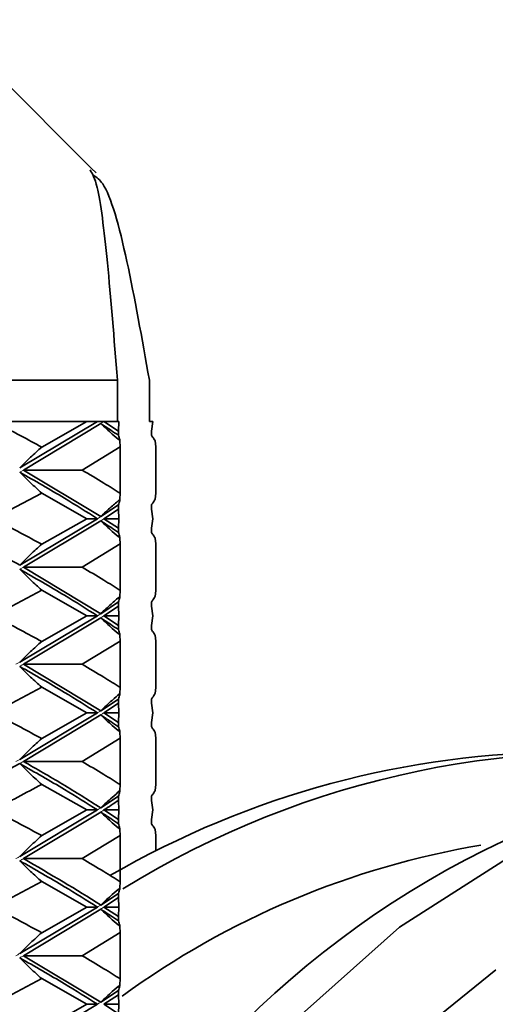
# Model space of a CAD drawing. Header units: millimetres. Extents: x 0 to 1118, y 0 to 864.
# Tile 75 of 200: x 494.3 to 496.59, y 379.91 to 384.67. Entities that reach past the tile are written whole.
import ezdxf

# ---------------------------------------------------------------- set-up
doc = ezdxf.new("R2010")
doc.units = ezdxf.units.MM
doc.layers.add('ALPHAREV', color=7, linetype='Continuous', lineweight=25)
doc.styles.add('SLDTEXTSTYLE0', font='TXT', dxfattribs={"width": 0.605})
doc.dimstyles.new('SLDDIMSTYLE1', dxfattribs={"dimtxt": 3.175, "dimasz": 4.572, "dimexe": 0, "dimexo": 0.0625, "dimgap": 0.79375, "dimtad": 0, "dimtih": 1, "dimtoh": 1, "dimdec": 1, "dimlfac": 3, "dimrnd": 1e-09, "dimzin": 12, "dimdsep": 46, "dimtxsty": 'SLDTEXTSTYLE0', "dimsah": 1, "dimcen": 0.09, "dimadec": 0, "dimazin": 3, "dimtfac": 1, "dimtofl": 0, "dimtmove": 0, "dimatfit": 3, "dimfxl": 1, "dimfrac": 2, "dimtolj": 1, "dimtzin": 12, "dimarcsym": 0})

# ---------------------------------------------------------------- blocks, each defined once
blk = doc.blocks.new('_D')
at = {"layer": 'ALPHAREV'}
for p, q in [((493.6161, 393.4261), (526.19, 393.4261)), ((524.5898, 393.4261), (524.5898, 380.3401)), ((520.5924, 379.6124), (519.5009, 379.6124)), ((519.5009, 379.6124), (519.5009, 374.7397)), ((526.6557, 379.6124), (527.7471, 379.6124)), ((527.7471, 379.6124), (527.7471, 374.7397)), ((519.5009, 374.7397), (520.5924, 374.7397)), ((527.7471, 374.7397), (526.6557, 374.7397)), ((524.5898, 360.9261), (524.5898, 374.0121)), ((493.6161, 360.9261), (526.19, 360.9261))]:
    blk.add_line(p, q, dxfattribs=at)
for points in [[(524.5898, 393.4261), (523.8278, 388.8541), (525.3518, 388.8541)], [(524.5898, 360.9261), (525.3518, 365.4981), (523.8278, 365.4981)]]:
    blk.add_solid(points, dxfattribs=at)
at = {"layer": 'ALPHAREV', "char_height": 3.175, "attachment_point": 1, "style": 'SLDTEXTSTYLE0'}
for s, insert in [('97.5', (509.9208, 378.8325)), ('3.8', (520.5924, 378.8325)), ('MIN.', (530.0292, 378.8325))]:
    blk.add_mtext(s, dxfattribs=dict(at, insert=insert))
blk = doc.blocks.new('_D_1')
at = {"layer": 'ALPHAREV'}
for p, q in [((493.6161, 522.0927), (556.2043, 522.0927)), ((554.6041, 522.0927), (554.6041, 380.3401)), ((555.8167, 379.6124), (554.7253, 379.6124)), ((554.7253, 379.6124), (554.7253, 374.7397)), ((564.3055, 379.6124), (565.3969, 379.6124)), ((565.3969, 379.6124), (565.3969, 374.7397)), ((554.7253, 374.7397), (555.8167, 374.7397)), ((565.3969, 374.7397), (564.3055, 374.7397)), ((554.6041, 232.2594), (554.6041, 374.0121)), ((493.6161, 232.2594), (556.2043, 232.2594))]:
    blk.add_line(p, q, dxfattribs=at)
for points in [[(554.6041, 522.0927), (553.8421, 517.5207), (555.3661, 517.5207)], [(554.6041, 232.2594), (555.3661, 236.8314), (553.8421, 236.8314)]]:
    blk.add_solid(points, dxfattribs=at)
at = {"layer": 'ALPHAREV', "char_height": 3.175, "attachment_point": 1, "style": 'SLDTEXTSTYLE0'}
for s, insert in [('869.5', (542.7199, 378.8325)), ('34.2', (555.8167, 378.8325))]:
    blk.add_mtext(s, dxfattribs=dict(at, insert=insert))

msp = doc.modelspace()

# ---------------------------------------------------------------- linework, layer by layer
at = {"color": 7, "linetype": 'Continuous', "lineweight": 35}
for p, q in [((494.6442, 383.9478), (492.9992, 385.5927)), ((494.6659, 383.9261), (494.6442, 383.9478)), ((494.7689, 382.9261), (491.055, 382.9261)), ((494.7689, 382.9261), (494.7689, 382.7261)), ((494.9234, 382.7261), (494.9234, 382.9261)), ((494.6209, 382.7261), (494.1698, 382.7261)), ((494.6725, 382.7261), (494.2968, 382.502)), ((494.6882, 382.716), (494.3149, 382.4918)), ((494.6209, 382.7261), (494.4031, 382.6025)), ((494.6725, 382.7261), (494.6209, 382.7261)), ((494.7038, 382.7261), (494.6725, 382.7261)), ((494.7038, 382.7261), (494.7737, 382.6801)), ((494.7762, 382.7261), (494.7038, 382.7261)), ((494.7762, 382.7261), (494.7737, 382.6801)), ((494.9397, 382.7261), (494.9234, 382.7261)), ((494.9341, 382.6801), (494.9397, 382.7261)), ((494.7737, 382.6801), (494.7737, 382.6599)), ((494.9341, 382.6599), (494.9341, 382.6801)), ((494.7831, 382.6039), (494.5983, 382.4918)), ((494.7814, 382.6329), (494.7831, 382.6039)), ((494.7831, 382.6039), (494.7831, 382.3796)), ((494.9549, 382.6039), (494.9513, 382.6329)), ((494.9549, 382.3796), (494.9549, 382.6039)), ((494.3149, 382.4918), (494.6882, 382.2672)), ((494.3149, 382.4918), (494.5983, 382.4918)), ((494.4031, 382.381), (494.1698, 382.2571)), ((494.4031, 382.381), (494.6209, 382.2571)), ((494.7831, 382.3796), (494.7814, 382.3506)), ((494.9513, 382.3506), (494.9549, 382.3796)), ((494.7737, 382.3235), (494.6882, 382.2672)), ((494.7737, 382.3033), (494.7038, 382.2571)), ((494.7737, 382.3235), (494.7737, 382.3033)), ((494.7737, 382.3033), (494.7762, 382.2571)), ((494.9341, 382.3033), (494.9341, 382.3235)), ((494.9397, 382.2571), (494.9341, 382.3033)), ((494.6725, 382.2571), (494.2968, 382.0333)), ((494.6209, 382.2571), (494.4031, 382.1336)), ((494.6725, 382.2571), (494.6209, 382.2571)), ((494.7038, 382.2571), (494.7737, 382.2109)), ((494.7038, 382.2571), (494.7762, 382.2571)), ((494.7762, 382.2571), (494.7737, 382.2109)), ((494.9341, 382.2109), (494.9397, 382.2571)), ((494.6882, 382.247), (494.3149, 382.0232)), ((494.7737, 382.2109), (494.7737, 382.1908)), ((494.9341, 382.1908), (494.9341, 382.2109)), ((494.7814, 382.1638), (494.7831, 382.135)), ((494.9549, 382.135), (494.9513, 382.1638)), ((494.7831, 382.135), (494.5983, 382.0232)), ((494.7831, 382.135), (494.7831, 381.9111)), ((494.9549, 381.9111), (494.9549, 382.135)), ((494.3149, 382.0232), (494.6882, 381.7985)), ((494.3149, 382.0232), (494.5983, 382.0232)), ((494.4031, 381.9125), (494.1698, 381.7884)), ((494.4031, 381.9125), (494.6209, 381.7884)), ((494.7831, 381.9111), (494.7814, 381.8821)), ((494.9513, 381.8821), (494.9549, 381.9111)), ((494.7737, 381.855), (494.6882, 381.7985)), ((494.7737, 381.8347), (494.7038, 381.7884)), ((494.7737, 381.855), (494.7737, 381.8347)), ((494.7737, 381.8347), (494.7762, 381.7884)), ((494.9341, 381.8347), (494.9341, 381.855)), ((494.9397, 381.7884), (494.9341, 381.8347)), ((494.6725, 381.7884), (494.2968, 381.5643)), ((494.6209, 381.7884), (494.4031, 381.6645)), ((494.6725, 381.7884), (494.6209, 381.7884)), ((494.7038, 381.7884), (494.7737, 381.7421)), ((494.7038, 381.7884), (494.7762, 381.7884)), ((494.7762, 381.7884), (494.7737, 381.7421)), ((494.9341, 381.7421), (494.9397, 381.7884)), ((494.6882, 381.7783), (494.3149, 381.5543)), ((494.7737, 381.7421), (494.7737, 381.7219)), ((494.9341, 381.7219), (494.9341, 381.7421)), ((494.7814, 381.6948), (494.7831, 381.6659)), ((494.9549, 381.6659), (494.9513, 381.6948)), ((494.7831, 381.6659), (494.5983, 381.5543)), ((494.7831, 381.6659), (494.7831, 381.4425)), ((494.9549, 381.4425), (494.9549, 381.6659)), ((494.3149, 381.5543), (494.6882, 381.33)), ((494.3149, 381.5543), (494.5983, 381.5543)), ((494.4031, 381.4439), (494.1698, 381.3199)), ((494.4031, 381.4439), (494.6209, 381.3199)), ((494.7831, 381.4425), (494.7814, 381.4135)), ((494.9513, 381.4135), (494.9549, 381.4425)), ((494.7737, 381.3865), (494.6882, 381.33)), ((494.7737, 381.3662), (494.7038, 381.3199)), ((494.7737, 381.3865), (494.7737, 381.3662)), ((494.7737, 381.3662), (494.7762, 381.3199)), ((494.9341, 381.3662), (494.9341, 381.3865)), ((494.9397, 381.3199), (494.9341, 381.3662)), ((494.6725, 381.3199), (494.2968, 381.0953)), ((494.6882, 381.3098), (494.3149, 381.0852)), ((494.6209, 381.3199), (494.4031, 381.1958)), ((494.6725, 381.3199), (494.6209, 381.3199)), ((494.7038, 381.3199), (494.7737, 381.2736)), ((494.7038, 381.3199), (494.7762, 381.3199)), ((494.7762, 381.3199), (494.7737, 381.2736)), ((494.9341, 381.2736), (494.9397, 381.3199)), ((494.7737, 381.2736), (494.7737, 381.2533)), ((494.9341, 381.2533), (494.9341, 381.2736)), ((494.7814, 381.2262), (494.7831, 381.1972)), ((494.9549, 381.1972), (494.9513, 381.2262)), ((494.7831, 381.1972), (494.5983, 381.0852)), ((494.7831, 381.1972), (494.7831, 380.9736)), ((494.9549, 380.9736), (494.9549, 381.1972)), ((494.3149, 381.0852), (494.5983, 381.0852)), ((494.4031, 380.975), (494.6209, 380.8513)), ((494.7831, 380.9736), (494.7814, 380.9447)), ((494.9513, 380.9447), (494.9549, 380.9736)), ((494.7737, 380.9177), (494.6882, 380.8615)), ((494.7737, 380.9177), (494.7737, 380.8975)), ((494.7737, 380.8975), (494.7762, 380.8513)), ((494.9341, 380.8975), (494.9341, 380.9177)), ((494.9397, 380.8513), (494.9341, 380.8975)), ((494.6725, 380.8513), (494.2968, 380.6266)), ((494.6882, 380.8412), (494.3149, 380.6165)), ((494.6209, 380.8513), (494.4031, 380.7273)), ((494.6725, 380.8513), (494.6209, 380.8513)), ((494.7038, 380.8513), (494.7737, 380.8051)), ((494.7038, 380.8513), (494.7762, 380.8513)), ((494.7762, 380.8513), (494.7737, 380.8051)), ((494.9341, 380.8051), (494.9397, 380.8513)), ((494.7737, 380.8051), (494.7737, 380.7848)), ((494.9341, 380.7848), (494.9341, 380.8051)), ((494.7814, 380.7577), (494.7831, 380.7287)), ((494.9549, 380.7287), (494.9513, 380.7577)), ((494.7831, 380.7287), (494.5983, 380.6165)), ((494.7831, 380.7287), (494.7831, 380.5045)), ((494.9549, 380.6543), (494.9549, 380.7287)), ((494.3149, 380.6165), (494.5983, 380.6165)), ((494.4031, 380.5059), (494.1698, 380.3825)), ((494.4031, 380.5059), (494.6209, 380.3825)), ((494.7831, 380.5045), (494.7814, 380.4756)), ((494.7737, 380.4486), (494.6882, 380.3925)), ((494.7737, 380.4486), (494.7737, 380.4285)), ((494.7737, 380.4285), (494.7038, 380.3825)), ((494.7737, 380.4285), (494.7762, 380.3825)), ((494.6725, 380.3825), (494.2968, 380.1581)), ((494.6882, 380.3724), (494.3149, 380.148)), ((494.6209, 380.3825), (494.4031, 380.2588)), ((494.6725, 380.3825), (494.6209, 380.3825)), ((494.7038, 380.3825), (494.7737, 380.3364)), ((494.7038, 380.3825), (494.7762, 380.3825)), ((494.7762, 380.3825), (494.7737, 380.3364)), ((494.7737, 380.3364), (494.7737, 380.3162)), ((494.7831, 380.2602), (494.5983, 380.148)), ((494.7814, 380.2891), (494.7831, 380.2602)), ((494.7831, 380.2602), (494.7831, 380.0358)), ((494.3149, 380.148), (494.6882, 379.9234)), ((494.3149, 380.148), (494.5983, 380.148)), ((494.4031, 380.0372), (494.1698, 379.9133)), ((494.4031, 380.0372), (494.6209, 379.9133)), ((494.7831, 380.0358), (494.7814, 380.0068)), ((494.7737, 379.9797), (494.6882, 379.9234)), ((494.7737, 379.9797), (494.7737, 379.9595)), ((494.7737, 379.9595), (494.7038, 379.9133)), ((494.7737, 379.9595), (494.7762, 379.9133)), ((494.6725, 379.9133), (494.2968, 379.6896)), ((494.6209, 379.9133), (494.4031, 379.79)), ((494.6725, 379.9133), (494.6209, 379.9133)), ((494.7038, 379.9133), (494.7737, 379.8673)), ((494.7038, 379.9133), (494.7762, 379.9133)), ((494.7762, 379.9133), (494.7737, 379.8673))]:
    msp.add_line(p, q, dxfattribs=at)
at = {"color": 7, "linetype": 'Continuous', "lineweight": 18}
for p, q in [((494.7038, 382.7261), (494.6882, 382.716)), ((494.3149, 382.4918), (494.2968, 382.4817)), ((494.6882, 382.2672), (494.6725, 382.2571)), ((494.7038, 382.2571), (494.6882, 382.247)), ((494.3149, 382.0232), (494.2968, 382.0131)), ((494.6882, 381.7985), (494.6725, 381.7884)), ((494.7038, 381.7884), (494.6882, 381.7783))]:
    msp.add_line(p, q, dxfattribs=at)
at = {"color": 7, "linetype": 'Continuous', "lineweight": 35, "flags": 128}
for points in [[(494.2638, 376.8442), (494.3115, 377.2022), (494.4889, 377.9305), (494.7676, 378.6192), (495.1407, 379.2515), (495.5991, 379.8118), (496.1314, 380.2862), (496.7247, 380.6631)], [(496.5966, 380.0799), (496.0639, 379.6478), (495.6032, 379.1251), (495.2268, 378.5261), (494.9452, 377.8671), (494.766, 377.166), (494.7162, 376.8042)]]:
    msp.add_lwpolyline(points, dxfattribs=at)
at = {"color": 7, "linetype": 'Continuous', "lineweight": 35}
for centre, radius, start, end in [((498.5746, 376.583), 4.5526, 92.5947, 176.5022), ((496.9504, 376.7132), 4.4177, 90.0874, 120.0796), ((497.115, 376.7261), 4.4042, 81.6301, 121.7782), ((497.2032, 376.6419), 4.0961, 99.5252, 126.0691)]:
    msp.add_arc(centre, radius, start, end, dxfattribs=at)
for points, knots in [([(494.637, 383.9405), (494.6484, 383.9213), (494.677, 383.8734), (494.7217, 383.52), (494.753, 383.1257), (494.7689, 382.9261)], [0, 0, 0, 0, 0.247199, 0.618832, 1, 1, 1, 1]), ([(494.9234, 382.9261), (494.8877, 383.1268), (494.8156, 383.5326), (494.724, 383.865), (494.669, 383.9042), (494.6545, 383.9146)], [0, 0, 0, 0, 0.418545, 0.846215, 1, 1, 1, 1]), ([(494.1698, 382.7261), (494.2144, 382.7031), (494.294, 382.662), (494.3697, 382.6207), (494.4031, 382.6025)], [0, 0, 0, 0, 0.559638, 1, 1, 1, 1]), ([(494.7814, 382.6329), (494.7691, 382.6435), (494.7471, 382.6623), (494.7161, 382.6901), (494.6975, 382.7074), (494.6882, 382.716)], [0, 0, 0, 0, 0.392657, 0.69629, 1, 1, 1, 1]), ([(494.6882, 382.716), (494.7044, 382.7056), (494.7333, 382.6869), (494.7614, 382.6681), (494.7737, 382.6599)], [0, 0, 0, 0, 0.559817, 1, 1, 1, 1]), ([(494.7737, 382.6599), (494.7748, 382.656), (494.7769, 382.6482), (494.7794, 382.6394), (494.781, 382.6345), (494.7814, 382.6329)], [0, 0, 0, 0, 0.408958, 0.811448, 1, 1, 1, 1]), ([(494.9513, 382.6329), (494.9501, 382.6345), (494.9467, 382.6395), (494.941, 382.6483), (494.9364, 382.656), (494.9341, 382.6599)], [0, 0, 0, 0, 0.194993, 0.597481, 1, 1, 1, 1]), ([(494.4031, 382.6025), (494.3851, 382.5863), (494.3581, 382.5619), (494.3228, 382.528), (494.3055, 382.5107), (494.2968, 382.502)], [0, 0, 0, 0, 0.499738, 0.749834, 1, 1, 1, 1]), ([(494.5983, 382.4918), (494.6337, 382.4709), (494.6969, 382.4335), (494.7567, 382.3961), (494.7831, 382.3796)], [0, 0, 0, 0, 0.560004, 1, 1, 1, 1]), ([(494.4031, 382.381), (494.3851, 382.3973), (494.3581, 382.4217), (494.3228, 382.4556), (494.3055, 382.473), (494.2968, 382.4817)], [0, 0, 0, 0, 0.499745, 0.749839, 1, 1, 1, 1]), ([(494.2968, 382.4817), (494.3704, 382.4397), (494.5018, 382.3648), (494.6204, 382.29), (494.6725, 382.2571)], [0, 0, 0, 0, 0.560203, 1, 1, 1, 1]), ([(494.7814, 382.3506), (494.7674, 382.3385), (494.7358, 382.3114), (494.7052, 382.283), (494.6882, 382.2672)], [0, 0, 0, 0, 0.446121, 1, 1, 1, 1]), ([(494.7814, 382.3506), (494.7809, 382.349), (494.7794, 382.3439), (494.7768, 382.3351), (494.7748, 382.3274), (494.7737, 382.3235)], [0, 0, 0, 0, 0.194974, 0.597471, 1, 1, 1, 1]), ([(494.9341, 382.3235), (494.9365, 382.3274), (494.9411, 382.3352), (494.9468, 382.344), (494.9502, 382.349), (494.9513, 382.3506)], [0, 0, 0, 0, 0.408937, 0.811435, 1, 1, 1, 1]), ([(493.8715, 382.2571), (493.947, 382.219), (494.0947, 382.1444), (494.2304, 382.0698), (494.2968, 382.0333)], [0, 0, 0, 0, 0.510913, 1, 1, 1, 1]), ([(494.1698, 382.2571), (494.2144, 382.234), (494.294, 382.1927), (494.3698, 382.1517), (494.4031, 382.1336)], [0, 0, 0, 0, 0.560356, 1, 1, 1, 1]), ([(494.7814, 382.1638), (494.769, 382.1744), (494.7471, 382.1932), (494.716, 382.221), (494.6975, 382.2383), (494.6882, 382.247)], [0, 0, 0, 0, 0.392771, 0.696342, 1, 1, 1, 1]), ([(494.6882, 382.247), (494.7044, 382.2365), (494.7333, 382.2177), (494.7614, 382.199), (494.7737, 382.1908)], [0, 0, 0, 0, 0.560161, 1, 1, 1, 1]), ([(494.7737, 382.1908), (494.7748, 382.1869), (494.7769, 382.1791), (494.7794, 382.1703), (494.781, 382.1654), (494.7814, 382.1638)], [0, 0, 0, 0, 0.408974, 0.811454, 1, 1, 1, 1]), ([(494.9513, 382.1638), (494.9501, 382.1654), (494.9467, 382.1704), (494.941, 382.1792), (494.9364, 382.1869), (494.9341, 382.1908)], [0, 0, 0, 0, 0.195011, 0.59749, 1, 1, 1, 1]), ([(494.4031, 382.1336), (494.3851, 382.1174), (494.358, 382.0931), (494.3228, 382.0593), (494.3055, 382.042), (494.2968, 382.0333)], [0, 0, 0, 0, 0.499731, 0.74983, 1, 1, 1, 1]), ([(494.5983, 382.0232), (494.6337, 382.0023), (494.6969, 381.965), (494.7567, 381.9276), (494.7831, 381.9111)], [0, 0, 0, 0, 0.559847, 1, 1, 1, 1]), ([(494.4031, 381.9125), (494.3851, 381.9288), (494.3581, 381.9532), (494.3229, 381.9871), (494.3055, 382.0044), (494.2968, 382.0131)], [0, 0, 0, 0, 0.499753, 0.749844, 1, 1, 1, 1]), ([(494.2968, 382.0131), (494.3704, 381.9712), (494.5018, 381.8963), (494.6203, 381.8214), (494.6725, 381.7884)], [0, 0, 0, 0, 0.559886, 1, 1, 1, 1]), ([(494.7814, 381.8821), (494.7671, 381.8698), (494.7355, 381.8427), (494.7049, 381.8141), (494.6882, 381.7985)], [0, 0, 0, 0, 0.454942, 1, 1, 1, 1]), ([(494.7814, 381.8821), (494.7809, 381.8805), (494.7794, 381.8754), (494.7768, 381.8666), (494.7748, 381.8588), (494.7737, 381.855)], [0, 0, 0, 0, 0.194969, 0.597469, 1, 1, 1, 1]), ([(494.9341, 381.855), (494.9365, 381.8589), (494.9411, 381.8667), (494.9468, 381.8755), (494.9502, 381.8805), (494.9513, 381.8821)], [0, 0, 0, 0, 0.40893, 0.811431, 1, 1, 1, 1]), ([(494.1698, 381.7884), (494.2144, 381.7653), (494.294, 381.7239), (494.3697, 381.6827), (494.4031, 381.6645)], [0, 0, 0, 0, 0.560216, 1, 1, 1, 1]), ([(494.7814, 381.6948), (494.769, 381.7055), (494.7471, 381.7243), (494.716, 381.7522), (494.6975, 381.7696), (494.6882, 381.7783)], [0, 0, 0, 0, 0.392755, 0.696335, 1, 1, 1, 1]), ([(494.6882, 381.7783), (494.7044, 381.7678), (494.7333, 381.749), (494.7614, 381.7302), (494.7737, 381.7219)], [0, 0, 0, 0, 0.560081, 1, 1, 1, 1]), ([(494.7737, 381.7219), (494.7748, 381.718), (494.7769, 381.7102), (494.7794, 381.7014), (494.781, 381.6964), (494.7814, 381.6948)], [0, 0, 0, 0, 0.408945, 0.811439, 1, 1, 1, 1]), ([(494.9513, 381.6948), (494.9501, 381.6965), (494.9467, 381.7015), (494.941, 381.7103), (494.9364, 381.718), (494.9341, 381.7219)], [0, 0, 0, 0, 0.194984, 0.597476, 1, 1, 1, 1]), ([(494.4031, 381.6645), (494.3851, 381.6483), (494.3581, 381.624), (494.3229, 381.5903), (494.3055, 381.573), (494.2968, 381.5643)], [0, 0, 0, 0, 0.499763, 0.74985, 1, 1, 1, 1]), ([(494.4031, 381.4439), (494.3851, 381.4601), (494.3581, 381.4845), (494.3229, 381.5182), (494.3055, 381.5356), (494.2968, 381.5442)], [0, 0, 0, 0, 0.49976, 0.749848, 1, 1, 1, 1]), ([(494.2968, 381.5442), (494.3704, 381.5025), (494.5018, 381.4278), (494.6203, 381.3529), (494.6725, 381.3199)], [0, 0, 0, 0, 0.55957, 1, 1, 1, 1]), ([(494.5983, 381.5543), (494.6337, 381.5335), (494.6969, 381.4962), (494.7567, 381.4589), (494.7831, 381.4425)], [0, 0, 0, 0, 0.55969, 1, 1, 1, 1]), ([(494.7814, 381.4135), (494.7686, 381.4026), (494.737, 381.3755), (494.7064, 381.347), (494.6882, 381.33)], [0, 0, 0, 0, 0.4059067, 1, 1, 1, 1]), ([(494.7814, 381.4135), (494.7809, 381.4119), (494.7794, 381.4069), (494.7768, 381.398), (494.7748, 381.3903), (494.7737, 381.3865)], [0, 0, 0, 0, 0.1949779, 0.5974732, 1, 1, 1, 1]), ([(494.9341, 381.3865), (494.9365, 381.3904), (494.9411, 381.3982), (494.9468, 381.407), (494.9502, 381.412), (494.9513, 381.4135)], [0, 0, 0, 0, 0.408939, 0.811435, 1, 1, 1, 1]), ([(494.1698, 381.3199), (494.2144, 381.2967), (494.294, 381.2554), (494.3697, 381.214), (494.4031, 381.1958)], [0, 0, 0, 0, 0.560042, 1, 1, 1, 1]), ([(494.7814, 381.2262), (494.769, 381.2369), (494.7471, 381.2558), (494.716, 381.2837), (494.6975, 381.3011), (494.6882, 381.3098)], [0, 0, 0, 0, 0.392733, 0.696325, 1, 1, 1, 1]), ([(494.6882, 381.3098), (494.7044, 381.2992), (494.7333, 381.2804), (494.7614, 381.2616), (494.7737, 381.2533)], [0, 0, 0, 0, 0.560002, 1, 1, 1, 1]), ([(494.7737, 381.2533), (494.7748, 381.2494), (494.7769, 381.2416), (494.7794, 381.2328), (494.781, 381.2278), (494.7814, 381.2262)], [0, 0, 0, 0, 0.408932, 0.811432, 1, 1, 1, 1]), ([(494.9513, 381.2262), (494.9501, 381.2279), (494.9467, 381.2329), (494.941, 381.2417), (494.9364, 381.2495), (494.9341, 381.2533)], [0, 0, 0, 0, 0.194971, 0.59747, 1, 1, 1, 1]), ([(494.4031, 381.1958), (494.3851, 381.1796), (494.3581, 381.1552), (494.3229, 381.1213), (494.3055, 381.104), (494.2968, 381.0953)], [0, 0, 0, 0, 0.499755, 0.749845, 1, 1, 1, 1]), ([(494.2968, 381.0751), (494.159, 381.0006), (494.0211, 380.9261), (493.8716, 380.8514), (493.8715, 380.8513)], [0, 0, 0, 0, 0.999412, 1, 1, 1, 1]), ([(494.4031, 380.975), (494.3851, 380.9911), (494.3581, 381.0154), (494.3228, 381.0491), (494.3055, 381.0664), (494.2968, 381.0751)], [0, 0, 0, 0, 0.499737, 0.749833, 1, 1, 1, 1]), ([(494.2968, 381.0751), (494.3704, 381.0334), (494.5018, 380.9589), (494.6203, 380.8842), (494.6725, 380.8513)], [0, 0, 0, 0, 0.559638, 1, 1, 1, 1]), ([(494.3149, 381.0852), (494.3787, 381.0489), (494.5097, 380.9744), (494.6277, 380.8997), (494.6882, 380.8615)], [0, 0, 0, 0, 0.487665, 1, 1, 1, 1]), ([(494.5983, 381.0852), (494.6337, 381.0643), (494.6969, 381.0271), (494.7568, 380.9899), (494.7831, 380.9736)], [0, 0, 0, 0, 0.560297, 1, 1, 1, 1]), ([(494.4031, 380.975), (494.3267, 380.9338), (494.2502, 380.8927), (494.1699, 380.8514), (494.1698, 380.8513)], [0, 0, 0, 0, 0.998936, 1, 1, 1, 1]), ([(494.7814, 380.9447), (494.7686, 380.9338), (494.737, 380.9068), (494.7064, 380.8784), (494.6882, 380.8615)], [0, 0, 0, 0, 0.40604, 1, 1, 1, 1]), ([(494.7814, 380.9447), (494.7809, 380.9431), (494.7794, 380.9381), (494.7768, 380.9293), (494.7748, 380.9216), (494.7737, 380.9177)], [0, 0, 0, 0, 0.195, 0.597484, 1, 1, 1, 1]), ([(494.9341, 380.9177), (494.9365, 380.9216), (494.9411, 380.9294), (494.9468, 380.9382), (494.9502, 380.9431), (494.9513, 380.9447)], [0, 0, 0, 0, 0.408963, 0.811448, 1, 1, 1, 1]), ([(494.7737, 380.8975), (494.7507, 380.8822), (494.7276, 380.8668), (494.7039, 380.8514), (494.7038, 380.8513)], [0, 0, 0, 0, 0.997148, 1, 1, 1, 1]), ([(494.1698, 380.8513), (494.2144, 380.8282), (494.294, 380.7869), (494.3697, 380.7455), (494.4031, 380.7273)], [0, 0, 0, 0, 0.559869, 1, 1, 1, 1]), ([(494.7814, 380.7577), (494.769, 380.7684), (494.7471, 380.7872), (494.7161, 380.8152), (494.6975, 380.8325), (494.6882, 380.8412)], [0, 0, 0, 0, 0.392705, 0.696312, 1, 1, 1, 1]), ([(494.6882, 380.8412), (494.7044, 380.8307), (494.7333, 380.8119), (494.7614, 380.7931), (494.7737, 380.7848)], [0, 0, 0, 0, 0.559922, 1, 1, 1, 1]), ([(494.7737, 380.7848), (494.7748, 380.7809), (494.7769, 380.7731), (494.7794, 380.7643), (494.781, 380.7593), (494.7814, 380.7577)], [0, 0, 0, 0, 0.408933, 0.811433, 1, 1, 1, 1]), ([(494.9513, 380.7577), (494.9501, 380.7594), (494.9467, 380.7644), (494.941, 380.7733), (494.9364, 380.781), (494.9341, 380.7848)], [0, 0, 0, 0, 0.194971, 0.59747, 1, 1, 1, 1]), ([(494.4031, 380.7273), (494.3851, 380.711), (494.3581, 380.6866), (494.3229, 380.6527), (494.3055, 380.6353), (494.2968, 380.6266)], [0, 0, 0, 0, 0.499748, 0.74984, 1, 1, 1, 1]), ([(494.4031, 380.5059), (494.3851, 380.5221), (494.3581, 380.5465), (494.3228, 380.5803), (494.3055, 380.5977), (494.2968, 380.6064)], [0, 0, 0, 0, 0.499736, 0.749833, 1, 1, 1, 1]), ([(494.2968, 380.6064), (494.3705, 380.5644), (494.5018, 380.4896), (494.6204, 380.4152), (494.6725, 380.3825)], [0, 0, 0, 0, 0.560525, 1, 1, 1, 1]), ([(494.3149, 380.6165), (494.4435, 380.5419), (494.5723, 380.4671), (494.6881, 380.3926), (494.6882, 380.3925)], [0, 0, 0, 0, 0.998636, 1, 1, 1, 1]), ([(494.5983, 380.6165), (494.6337, 380.5956), (494.6969, 380.5582), (494.7568, 380.5209), (494.7831, 380.5045)], [0, 0, 0, 0, 0.560213, 1, 1, 1, 1]), ([(494.7814, 380.4756), (494.7691, 380.465), (494.7471, 380.4462), (494.7161, 380.4185), (494.6975, 380.4012), (494.6882, 380.3925)], [0, 0, 0, 0, 0.392655, 0.696287, 1, 1, 1, 1]), ([(494.7814, 380.4756), (494.7809, 380.474), (494.7794, 380.4689), (494.7768, 380.4601), (494.7748, 380.4525), (494.7737, 380.4486)], [0, 0, 0, 0, 0.195002, 0.597486, 1, 1, 1, 1]), ([(494.1698, 380.3825), (494.2144, 380.3594), (494.294, 380.3182), (494.3697, 380.2769), (494.4031, 380.2588)], [0, 0, 0, 0, 0.559695, 1, 1, 1, 1]), ([(494.7814, 380.2891), (494.7691, 380.2997), (494.7471, 380.3186), (494.7161, 380.3464), (494.6975, 380.3637), (494.6882, 380.3724)], [0, 0, 0, 0, 0.39267, 0.696296, 1, 1, 1, 1]), ([(494.6882, 380.3724), (494.7044, 380.3619), (494.7333, 380.3432), (494.7614, 380.3244), (494.7737, 380.3162)], [0, 0, 0, 0, 0.559843, 1, 1, 1, 1]), ([(494.7737, 380.3162), (494.7748, 380.3123), (494.7769, 380.3045), (494.7794, 380.2957), (494.781, 380.2907), (494.7814, 380.2891)], [0, 0, 0, 0, 0.408949, 0.811443, 1, 1, 1, 1]), ([(494.4031, 380.2588), (494.3851, 380.2425), (494.3581, 380.2181), (494.3228, 380.1842), (494.3055, 380.1668), (494.2968, 380.1581)], [0, 0, 0, 0, 0.49974, 0.749836, 1, 1, 1, 1]), ([(494.4031, 380.0372), (494.3851, 380.0535), (494.3581, 380.0779), (494.3228, 380.1118), (494.3055, 380.1292), (494.2968, 380.1379)], [0, 0, 0, 0, 0.499743, 0.749837, 1, 1, 1, 1]), ([(494.2968, 380.1379), (494.3704, 380.0959), (494.5018, 380.0209), (494.6204, 379.9462), (494.6725, 379.9133)], [0, 0, 0, 0, 0.560308, 1, 1, 1, 1]), ([(494.5983, 380.148), (494.6337, 380.127), (494.6969, 380.0896), (494.7568, 380.0522), (494.7831, 380.0358)], [0, 0, 0, 0, 0.560056, 1, 1, 1, 1]), ([(494.7814, 380.0068), (494.769, 379.9962), (494.7471, 379.9773), (494.716, 379.9494), (494.6975, 379.9321), (494.6882, 379.9234)], [0, 0, 0, 0, 0.393401, 0.696661, 1, 1, 1, 1]), ([(494.7814, 380.0068), (494.7809, 380.0052), (494.7794, 380.0001), (494.7768, 379.9913), (494.7748, 379.9836), (494.7737, 379.9797)], [0, 0, 0, 0, 0.194979, 0.597474, 1, 1, 1, 1])]:
    msp.add_open_spline(points, degree=3, knots=knots, dxfattribs=at)
at = {"color": 7, "linetype": 'Continuous', "lineweight": 18}
for points, knots in [([(494.2968, 381.5643), (494.2951, 381.5634), (494.2912, 381.5612), (494.2852, 381.5579), (494.2809, 381.5555), (494.2787, 381.5543)], [0, 0, 0, 0, 0.285284, 0.642641, 1, 1, 1, 1]), ([(494.2968, 381.5442), (494.2993, 381.5456), (494.3036, 381.548), (494.3096, 381.5513), (494.3131, 381.5533), (494.3149, 381.5543)], [0, 0, 0, 0, 0.412405, 0.706202, 1, 1, 1, 1]), ([(494.6882, 381.33), (494.6866, 381.329), (494.6832, 381.3268), (494.6779, 381.3234), (494.6743, 381.3211), (494.6725, 381.3199)], [0, 0, 0, 0, 0.313029, 0.656514, 1, 1, 1, 1]), ([(494.6882, 381.3098), (494.6891, 381.3104), (494.6922, 381.3123), (494.6974, 381.3157), (494.7017, 381.3185), (494.7038, 381.3199)], [0, 0, 0, 0, 0.1725287, 0.5862638, 1, 1, 1, 1]), ([(494.2968, 381.0953), (494.295, 381.0943), (494.2911, 381.0921), (494.285, 381.0887), (494.2808, 381.0864), (494.2787, 381.0852)], [0, 0, 0, 0, 0.3052611, 0.6526302, 1, 1, 1, 1]), ([(494.2968, 381.0751), (494.2994, 381.0765), (494.3044, 381.0793), (494.3104, 381.0827), (494.3139, 381.0847), (494.3149, 381.0852)], [0, 0, 0, 0, 0.420838, 0.841678, 1, 1, 1, 1]), ([(494.6882, 380.8615), (494.6869, 380.8606), (494.6837, 380.8585), (494.6784, 380.8551), (494.6745, 380.8526), (494.6725, 380.8513)], [0, 0, 0, 0, 0.249999, 0.624999, 1, 1, 1, 1]), ([(494.6882, 380.8412), (494.6908, 380.8429), (494.6947, 380.8454), (494.6999, 380.8488), (494.7025, 380.8505), (494.7038, 380.8513)], [0, 0, 0, 0, 0.499999, 0.749999, 1, 1, 1, 1]), ([(494.2968, 380.6266), (494.2951, 380.6257), (494.2917, 380.6238), (494.2857, 380.6204), (494.2813, 380.618), (494.2787, 380.6165)], [0, 0, 0, 0, 0.28349, 0.566981, 1, 1, 1, 1]), ([(494.2968, 380.6064), (494.2987, 380.6074), (494.3024, 380.6095), (494.3084, 380.6129), (494.3126, 380.6152), (494.3149, 380.6165)], [0, 0, 0, 0, 0.308713, 0.617426, 1, 1, 1, 1]), ([(494.6882, 380.3925), (494.6874, 380.392), (494.6844, 380.3901), (494.6792, 380.3867), (494.6747, 380.3839), (494.6725, 380.3825)], [0, 0, 0, 0, 0.154494, 0.577246, 1, 1, 1, 1]), ([(494.6882, 380.3724), (494.6884, 380.3725), (494.6912, 380.3743), (494.6964, 380.3776), (494.7013, 380.3809), (494.7038, 380.3825)], [0, 0, 0, 0, 0.042416, 0.521207, 1, 1, 1, 1]), ([(494.2968, 380.1581), (494.2946, 380.1569), (494.2905, 380.1546), (494.2845, 380.1512), (494.2806, 380.1491), (494.2787, 380.148)], [0, 0, 0, 0, 0.365958, 0.682979, 1, 1, 1, 1]), ([(494.2968, 380.1379), (494.2984, 380.1387), (494.3022, 380.1409), (494.3082, 380.1442), (494.3126, 380.1467), (494.3149, 380.148)], [0, 0, 0, 0, 0.260125, 0.630062, 1, 1, 1, 1]), ([(494.6882, 379.9234), (494.6879, 379.9232), (494.6851, 379.9214), (494.6799, 379.9181), (494.675, 379.9149), (494.6725, 379.9133)], [0, 0, 0, 0, 0.062018, 0.531008, 1, 1, 1, 1])]:
    msp.add_open_spline(points, degree=3, knots=knots, dxfattribs=at)

# ---------------------------------------------------------------- dimensions: what is measured, and where the dimension line sits
at = {"layer": 'ALPHAREV'}
dim = msp.add_linear_dim(base=(554.6041, 232.2594), p1=(492.0159, 522.0927), p2=(492.0159, 232.2594), angle=90, dimstyle='SLDDIMSTYLE1', dxfattribs=at)
dim.commit()
dim.dimension.update_dxf_attribs({"geometry": '_D_1', "text_midpoint": (554.6041, 377.1761), "dimtype": 160})
dim = msp.add_linear_dim(base=(524.5898, 393.4261), p1=(492.0159, 360.9261), p2=(492.0159, 393.4261), angle=90, text='<> MIN.', dimstyle='SLDDIMSTYLE1', dxfattribs=at)
dim.commit()
dim.dimension.update_dxf_attribs({"geometry": '_D', "text_midpoint": (524.5898, 377.1761), "dimtype": 160})

doc.saveas('drawing.dxf')
